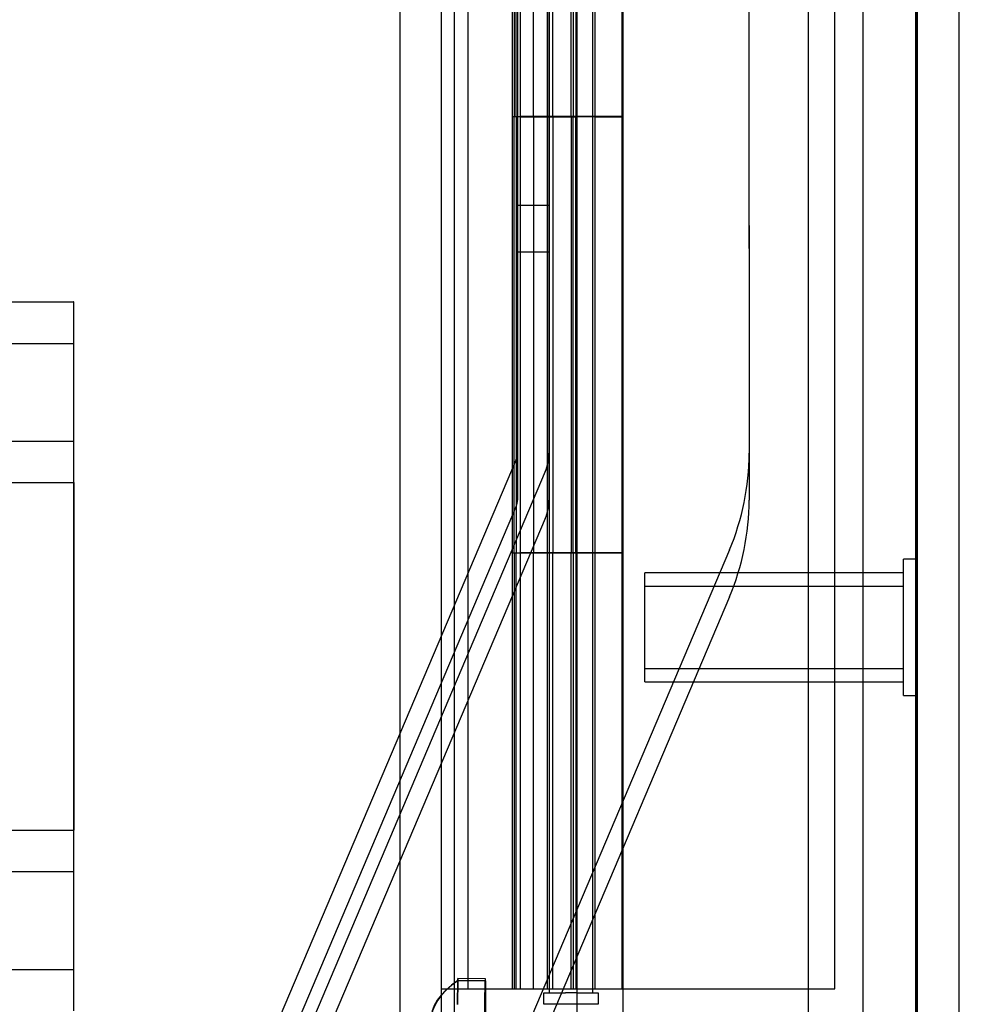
# Model space of a CAD drawing. Header units: inches. Extents: x 1 to 359, y -2 to 239.
# Tile 26 of 79: x 34.84 to 37.06, y 89.35 to 91.6. Entities that reach past the tile are written whole.
import ezdxf
from ezdxf.enums import TextEntityAlignment as Align
from ezdxf.lldxf.tags import DXFTag

# ---------------------------------------------------------------- set-up
doc = ezdxf.new("R2010")
doc.units = ezdxf.units.IN
doc.header["$MEASUREMENT"] = 0
for name, color, linetype in [('COM53964-1', 7, 'Continuous'), ('COM54746-60', 7, 'Continuous'), ('COM70220', 7, 'Continuous'), ('COM70739-9', 7, 'Continuous'), ('COM70839-3', 7, 'Continuous'), ('COM71195-7', 7, 'Continuous'), ('COM71300-2', 7, 'Continuous'), ('Default', 7, 'Continuous'), ('NTS18147', 7, 'Continuous'), ('STD26258', 7, 'Continuous')]:
    doc.layers.add(name, color=color, linetype=linetype)
doc.styles.add('SEACAD_Times_New_Roman', font='times.ttf')
tags = doc.linetypes.add('HIDDEN2', pattern=[0.1875, 0.125, -0.0625]).pattern_tags.tags
tags[6:7] = [DXFTag(74, 4), DXFTag(75, 0), DXFTag(340, '0'), DXFTag(46, 0.0), DXFTag(50, 0.0), DXFTag(44, 0.0), DXFTag(45, 0.0)]
tags[4:5] = [DXFTag(74, 4), DXFTag(75, 0), DXFTag(340, '0'), DXFTag(46, 0.0), DXFTag(50, 0.0), DXFTag(44, 0.0), DXFTag(45, 0.0)]
doc.dimstyles.new('HAMMOND_(STH_-_300x200)', dxfattribs={"dimtxt": 1.5, "dimasz": 1.875, "dimexe": 0.75, "dimexo": 0.75, "dimgap": 0.375, "dimtad": 0, "dimtih": 1, "dimtoh": 1, "dimzin": 0, "dimdsep": 46, "dimtxsty": 'SEACAD_Times_New_Roman', "dimblk1": '_SE_FILLED', "dimblk2": '_SE_FILLED', "dimsah": 1, "dimcen": 0.75, "dimadec": 0, "dimazin": 0, "dimtfac": 0.8, "dimtofl": 0, "dimtmove": 0, "dimatfit": 3, "dimfxl": 1, "dimtolj": 1, "dimtzin": 0, "dimarcsym": 0})

# ---------------------------------------------------------------- blocks, each defined once
blk = doc.blocks.new('SE1')
at = {"layer": 'COM53964-1', "color": 7, "linetype": 'HIDDEN2'}
for p, q in [((18.5904, 90.9569), (34.9654, 90.9569)), ((34.9654, 90.9569), (34.9654, 90.8189)), ((34.9664, 90.9569), (34.9654, 90.9569)), ((34.9664, 90.8189), (34.9664, 90.9569)), ((18.5904, 90.8619), (34.9654, 90.8619)), ((34.9664, 90.8619), (34.9654, 90.8619)), ((34.9654, 90.8189), (34.9654, 89.4699)), ((34.9664, 90.6809), (34.9664, 90.8189)), ((34.9664, 90.5429), (34.9664, 90.6809)), ((18.5904, 90.6379), (34.9654, 90.6379)), ((34.9664, 90.6379), (34.9654, 90.6379)), ((18.5904, 90.5429), (34.9654, 90.5429)), ((34.9664, 90.5429), (34.9654, 90.5429)), ((34.9664, 90.5429), (34.9664, 89.7459)), ((18.5904, 89.7459), (34.9654, 89.7459)), ((34.9664, 89.7459), (34.9654, 89.7459)), ((34.9664, 89.6079), (34.9664, 89.7459)), ((18.5904, 89.6509), (34.9654, 89.6509)), ((34.9664, 89.6509), (34.9654, 89.6509)), ((34.9664, 89.4699), (34.9664, 89.6079)), ((34.9654, 89.4699), (34.9654, 89.3319)), ((34.9664, 89.3319), (34.9664, 89.4699)), ((18.5904, 89.4269), (34.9654, 89.4269)), ((34.9664, 89.4269), (34.9654, 89.4269))]:
    blk.add_line(p, q, dxfattribs=at)
at = {"layer": 'COM54746-60', "color": 7, "linetype": 'HIDDEN2'}
for p, q in [((35.8704, 89.3819), (35.8704, 149.3819)), ((36.0564, 149.3819), (36.0564, 90.382)), ((36.1564, 90.382), (36.1564, 149.3819)), ((36.7111, 89.3819), (36.7111, 149.3819)), ((35.9714, 92.3819), (35.9714, 91.3819)), ((35.976, 92.3819), (35.976, 91.3819)), ((35.9804, 91.3819), (35.9804, 92.3819)), ((35.9894, 92.3819), (35.9894, 91.3829)), ((36.0514, 92.3819), (36.0514, 91.3829)), ((36.065, 91.3819), (36.065, 92.3819)), ((36.1064, 91.3819), (36.1064, 92.3819)), ((36.1114, 92.3819), (36.1114, 91.3829)), ((36.117, 92.3819), (36.117, 91.3829)), ((36.1614, 91.3819), (36.1614, 92.3819)), ((35.9714, 91.3819), (35.976, 91.3819)), ((35.9714, 91.3819), (35.9714, 90.3819)), ((35.9894, 91.3829), (35.9894, 91.3819)), ((35.9894, 91.3809), (36.117, 91.3809)), ((36.02, 91.3819), (36.02, 90.3819)), ((36.0514, 91.3829), (36.0514, 90.382)), ((36.065, 91.3819), (36.065, 90.3819)), ((36.1064, 91.3819), (36.1064, 90.3819)), ((36.1114, 90.382), (36.1114, 91.3829)), ((36.117, 90.382), (36.117, 91.3829)), ((36.1614, 91.3809), (36.117, 91.3809)), ((36.1614, 90.382), (36.1614, 91.3829)), ((36.1614, 91.3809), (36.2234, 91.3809)), ((35.9714, 90.3819), (35.9714, 89.3819)), ((35.9714, 90.3819), (35.976, 90.3819)), ((35.976, 90.3819), (35.976, 89.3819)), ((35.9804, 89.3819), (35.9804, 90.3819)), ((35.9894, 90.3819), (35.9894, 89.3819)), ((36.0514, 90.3819), (36.0514, 89.3819)), ((36.0564, 90.3819), (36.0564, 89.3819)), ((36.065, 89.3819), (36.065, 90.3819)), ((36.1064, 89.3819), (36.1064, 90.3819)), ((36.1114, 90.3819), (36.1114, 89.3819)), ((36.117, 90.3819), (36.117, 89.3819)), ((36.1564, 89.3819), (36.1564, 90.3819)), ((36.1614, 89.3819), (36.1614, 90.3819)), ((36.0564, 89.3819), (36.0564, 89.3729)), ((36.1564, 89.3729), (36.1564, 89.3819)), ((36.2254, 89.3819), (36.7111, 89.3819)), ((36.0439, 89.3469), (36.0439, 89.3729)), ((36.0439, 89.3729), (36.0939, 89.3729)), ((36.1189, 89.3729), (36.0939, 89.3729)), ((36.1189, 89.3729), (36.1689, 89.3729)), ((36.1689, 89.3729), (36.1689, 89.3469)), ((36.0939, 89.3469), (36.0439, 89.3469)), ((36.1189, 89.3469), (36.0939, 89.3469)), ((36.1689, 89.3469), (36.1189, 89.3469))]:
    blk.add_line(p, q, dxfattribs=at)
at = {"layer": 'COM54746-60', "color": 7, "linetype": 'Continuous'}
for p, q in [((36.02, 91.3819), (36.02, 92.3819)), ((36.2234, 91.3819), (36.2234, 92.3819)), ((35.976, 90.3819), (35.976, 91.3819)), ((35.976, 91.3819), (36.02, 91.3819)), ((35.9804, 91.3819), (35.9804, 90.3819)), ((35.9894, 91.3829), (36.2234, 91.3829)), ((35.9894, 91.3819), (35.9894, 90.382)), ((36.02, 91.3819), (36.2234, 91.3819)), ((36.2234, 90.382), (36.2234, 91.3829)), ((35.976, 90.3819), (36.02, 90.3819)), ((36.2234, 90.382), (35.9894, 90.382)), ((36.02, 89.3819), (36.02, 90.3819)), ((36.02, 90.3819), (36.2234, 90.3819)), ((36.0564, 90.382), (36.0564, 90.3819)), ((36.1564, 90.3819), (36.1564, 90.382)), ((36.1614, 90.3819), (36.1614, 90.382)), ((36.2234, 90.382), (36.2234, 90.3819)), ((36.2234, 89.3819), (36.2234, 90.3819)), ((35.8084, 89.3819), (36.02, 89.3819)), ((36.02, 89.3819), (36.2234, 89.3819)), ((36.2234, 89.3819), (36.2254, 89.3819))]:
    blk.add_line(p, q, dxfattribs=at)
at = {"layer": 'COM70220', "color": 7, "linetype": 'HIDDEN2'}
for p, q in [((36.6504, 149.8759), (36.6504, 88.8159)), ((36.8964, 149.8759), (36.8964, 88.8159)), ((36.8984, 149.8759), (36.8984, 88.8159)), ((36.8994, 149.8759), (36.8994, 88.8159))]:
    blk.add_line(p, q, dxfattribs=at)
at = {"layer": 'COM70739-9', "color": 7, "linetype": 'HIDDEN2'}
blk.add_line((35.8384, 149.5829), (35.8384, 88.9629), dxfattribs=at)
at = {"layer": 'COM70839-3', "color": 7, "linetype": 'HIDDEN2'}
for p, q in [((35.9804, 118.5123), (35.9836, 90.6099)), ((36.0524, 118.5123), (36.0556, 90.61)), ((35.9804, 118.4048), (35.9836, 90.5024)), ((36.0524, 118.4048), (36.0556, 90.5024)), ((36.5117, 116.2521), (36.5146, 90.61)), ((36.5117, 116.1446), (36.5146, 90.5025)), ((35.9835, 91.1789), (36.0555, 91.179)), ((35.9835, 91.0714), (36.0555, 91.0714)), ((35.9807, 90.5959), (35.2045, 88.7667)), ((36.047, 90.5678), (35.2708, 88.7385)), ((35.9807, 90.4884), (35.2045, 88.6591)), ((36.047, 90.4602), (35.2708, 88.631)), ((36.4696, 90.3884), (35.7172, 88.6154)), ((36.4696, 90.2809), (35.7628, 88.6154))]:
    blk.add_line(p, q, dxfattribs=at)
for centre, radius in [((35.9476, 90.6099), 0.036), ((35.9476, 90.6099), 0.108), ((35.9476, 90.6099), 0.5671), ((35.9476, 90.5024), 0.036), ((35.9476, 90.5024), 0.108), ((35.9476, 90.5024), 0.5671)]:
    blk.add_arc(centre, radius, 337.0066, 0.0066, dxfattribs=at)
at = {"layer": 'COM71195-7', "color": 7, "linetype": 'Continuous'}
for p, q in [((36.2254, 150.5529), (36.2254, 88.211)), ((36.9954, 150.4579), (36.9954, 88.3059))]:
    blk.add_line(p, q, dxfattribs=at)
at = {"layer": 'COM71195-7', "color": 7, "linetype": 'HIDDEN2'}
for p, q in [((36.9004, 150.4579), (36.9004, 88.3059)), ((36.1204, 88.4603), (36.1204, 150.0229))]:
    blk.add_line(p, q, dxfattribs=at)
at = {"layer": 'COM71300-2', "color": 7, "linetype": 'HIDDEN2'}
for p, q in [((35.7134, 149.9304), (35.7134, 88.6154)), ((36.7754, 149.9304), (36.7754, 88.6154))]:
    blk.add_line(p, q, dxfattribs=at)
at = {"layer": 'COM71300-2', "color": 7, "linetype": 'Continuous'}
blk.add_line((35.8084, 149.9304), (35.8084, 88.6154), dxfattribs=at)
at = {"layer": 'NTS18147', "color": 7, "linetype": 'HIDDEN2'}
for p, q in [((35.91, 89.4052), (35.847, 89.4057)), ((35.8463, 89.3465), (35.8467, 89.4011)), ((35.8466, 89.3465), (35.8472, 89.4011)), ((35.8467, 89.4011), (35.9097, 89.4006)), ((35.9102, 89.4006), (35.8472, 89.4011)), ((35.9068, 89.2118), (35.9097, 89.4006)), ((35.9102, 89.4006), (35.9099, 89.2118))]:
    blk.add_line(p, q, dxfattribs=at)
for centre, major_axis, ratio, start_param, end_param in [((35.8427, 88.9058), (-0.0042, -0.5), 0.003907, 3.005124, 3.278081), ((35.9057, 88.9052), (-0.0042, -0.5), 0.003907, 3.005124, 3.278081), ((36.1016, 89.3045), (0.3183, -0.002), 0.500005, 2.502372, 3.771791), ((36.1034, 89.3045), (0.3183, -0.0034), 0.499987, 2.511394, 3.780813)]:
    blk.add_ellipse(centre, major_axis=major_axis, ratio=ratio, start_param=start_param, end_param=end_param, dxfattribs=at)
at = {"layer": 'STD26258', "color": 7, "linetype": 'HIDDEN2'}
for p, q in [((36.8691, 90.0547), (36.8691, 90.3672)), ((36.9004, 90.3672), (36.8691, 90.3672)), ((36.2754, 90.0859), (36.2754, 90.3359)), ((36.8691, 90.3359), (36.2754, 90.3359)), ((36.2754, 90.3053), (36.8691, 90.3053)), ((36.2754, 90.1166), (36.8691, 90.1166)), ((36.2754, 90.0859), (36.8691, 90.0859)), ((36.8691, 90.0547), (36.9004, 90.0547))]:
    blk.add_line(p, q, dxfattribs=at)
blk = doc.blocks.new('DMBLK70')
at = {"layer": 'Default', "linetype": 'Continuous', "transparency": 16777216}
for points in [[(48.8205, 148.7729), (48.508, 150.6479), (48.1955, 148.7729)], [(48.8205, 89.9909), (48.1955, 89.9909), (48.508, 88.1159)]]:
    blk.add_hatch(color=7, dxfattribs=at).paths.add_polyline_path(points)
at = {"layer": 'Default', "color": 7, "linetype": 'Continuous', "transparency": 16777216}
for p, q in [((37.2129, 150.6479), (49.258, 150.6479)), ((48.508, 150.6479), (48.508, 120.6569)), ((48.508, 115.8569), (48.508, 88.1159)), ((37.5554, 88.1159), (49.258, 88.1159))]:
    blk.add_line(p, q, dxfattribs=at)
at = {"layer": 'Default', "color": 7, "linetype": 'Continuous', "transparency": 16777216, "style": 'SEACAD_Times_New_Roman'}
for s, p in [('62.53', (45.9488, 120.1319)), ('OPENNING', (42.8386, 117.8819))]:
    blk.add_text(s, height=1.5, dxfattribs=at).set_placement(p, align=Align.TOP_LEFT)
blk = doc.blocks.new('_SE_FILLED')
at = {"color": 0}
blk.add_line((0, 0), (-1, 0), dxfattribs=at)
blk.add_solid([(0, 0), (-1, -0.1665), (-1, 0.1665), (0, 0)], dxfattribs=at)

msp = doc.modelspace()

# ---------------------------------------------------------------- block references
at = {"layer": 'Default'}
msp.add_blockref('SE1', (0, 0), dxfattribs=at)

# ---------------------------------------------------------------- dimensions: what is measured, and where the dimension line sits
at = {"layer": 'Default', "color": 7, "linetype": 'Continuous'}
dim = msp.add_linear_dim(base=(48.508, 88.1159), p1=(36.4629, 150.6479), p2=(36.1204, 88.1159), angle=90, text='\\A1;<>\\POPENNING', dimstyle='HAMMOND_(STH_-_300x200)', dxfattribs=at)
dim.commit()
dim.dimension.update_dxf_attribs({"geometry": 'DMBLK70', "text_midpoint": (48.508, 119.3819), "dimtype": 160})

doc.saveas('drawing.dxf')
